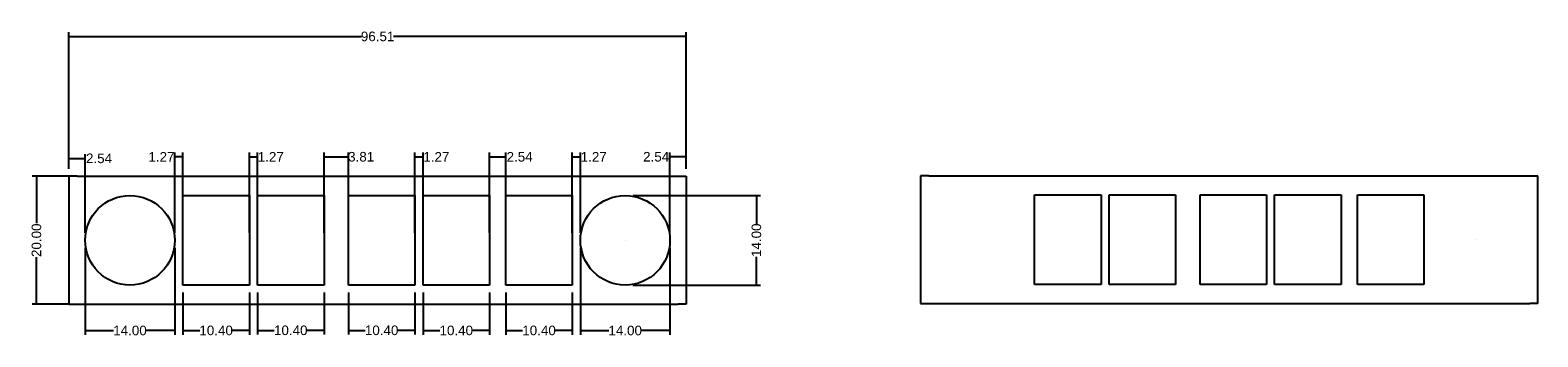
# Model space of a CAD drawing. Header units: centimetres. Extents: x 13 to 248, y 5 to 53.
import ezdxf

# ---------------------------------------------------------------- set-up
doc = ezdxf.new("R2010")
doc.units = ezdxf.units.CM
doc.styles.get("Standard").update_dxf_attribs({"font": 'arial.ttf'})
doc.dimstyles.get("Standard").update_dxf_attribs({"dimtxt": 1.5, "dimasz": 0.085, "dimexe": 0.66, "dimexo": 1.175, "dimgap": 0.115, "dimtad": 0, "dimzin": 0, "dimdsep": 46, "dimtxsty": 'Standard', "dimcen": 0.12, "dimclrd": 256, "dimclre": 3, "dimclrt": 256, "dimadec": 0, "dimazin": 0, "dimtfac": 1, "dimtofl": 0, "dimtmove": 0, "dimatfit": 3, "dimfxl": 1, "dimtfillclr": 3, "dimtolj": 1, "dimtzin": 0, "dimarcsym": 0})

# ---------------------------------------------------------------- blocks, each defined once
blk = doc.blocks.new('*D1')
at = {"color": 3, "lineweight": -2, "transparency": 16777216}
for p, q in [((86.99, 11.68), (86.99, 5.09)), ((97.39, 11.68), (97.39, 5.09))]:
    blk.add_line(p, q, dxfattribs=at)
at = {"lineweight": -2, "transparency": 16777216}
for p, q in [((87.08, 5.75), (89.62, 5.75)), ((97.31, 5.75), (94.76, 5.75))]:
    blk.add_line(p, q, dxfattribs=at)
at = {"transparency": 16777216}
for points in [[(87.08, 5.77), (87.08, 5.74), (86.99, 5.75)], [(97.31, 5.77), (97.31, 5.74), (97.39, 5.75)]]:
    blk.add_solid(points, dxfattribs=at)
at = {"layer": 'Defpoints', "color": 0, "transparency": 16777216}
for p in [(86.99, 12.86), (97.39, 12.86), (97.39, 5.75)]:
    blk.add_point(p, dxfattribs=at)
at = {"transparency": 16777216, "insert": (92.19, 5.75), "char_height": 1.5, "attachment_point": 5}
blk.add_mtext('\\A1;10.40', dxfattribs=at)
blk = doc.blocks.new('*D2')
at = {"color": 3, "lineweight": -2, "transparency": 16777216}
for p, q in [((74.05, 11.68), (74.05, 5.09)), ((84.45, 11.68), (84.45, 5.09))]:
    blk.add_line(p, q, dxfattribs=at)
at = {"lineweight": -2, "transparency": 16777216}
for p, q in [((74.14, 5.75), (76.68, 5.75)), ((84.37, 5.75), (81.82, 5.75))]:
    blk.add_line(p, q, dxfattribs=at)
at = {"transparency": 16777216}
for points in [[(74.14, 5.77), (74.14, 5.74), (74.05, 5.75)], [(84.37, 5.77), (84.37, 5.74), (84.45, 5.75)]]:
    blk.add_solid(points, dxfattribs=at)
at = {"layer": 'Defpoints', "color": 0, "transparency": 16777216}
for p in [(74.05, 12.86), (84.45, 12.86), (84.45, 5.75)]:
    blk.add_point(p, dxfattribs=at)
at = {"transparency": 16777216, "insert": (79.25, 5.75), "char_height": 1.5, "attachment_point": 5}
blk.add_mtext('\\A1;10.40', dxfattribs=at)
blk = doc.blocks.new('*D3')
at = {"color": 3, "lineweight": -2, "transparency": 16777216}
for p, q in [((62.38, 11.68), (62.38, 5.11)), ((72.78, 11.68), (72.78, 5.11))]:
    blk.add_line(p, q, dxfattribs=at)
at = {"lineweight": -2, "transparency": 16777216}
for p, q in [((62.47, 5.77), (65.01, 5.77)), ((72.7, 5.77), (70.15, 5.77))]:
    blk.add_line(p, q, dxfattribs=at)
at = {"transparency": 16777216}
for points in [[(62.47, 5.78), (62.47, 5.75), (62.38, 5.77)], [(72.7, 5.78), (72.7, 5.75), (72.78, 5.77)]]:
    blk.add_solid(points, dxfattribs=at)
at = {"layer": 'Defpoints', "color": 0, "transparency": 16777216}
for p in [(62.38, 12.86), (72.78, 12.86), (72.78, 5.77)]:
    blk.add_point(p, dxfattribs=at)
at = {"transparency": 16777216, "insert": (67.58, 5.77), "char_height": 1.5, "attachment_point": 5}
blk.add_mtext('\\A1;10.40', dxfattribs=at)
blk = doc.blocks.new('*D4')
at = {"color": 3, "lineweight": -2, "transparency": 16777216}
for p, q in [((48.17, 11.68), (48.17, 5.11)), ((58.57, 11.68), (58.57, 5.11))]:
    blk.add_line(p, q, dxfattribs=at)
at = {"lineweight": -2, "transparency": 16777216}
for p, q in [((48.26, 5.77), (50.8, 5.77)), ((58.49, 5.77), (55.94, 5.77))]:
    blk.add_line(p, q, dxfattribs=at)
at = {"transparency": 16777216}
for points in [[(48.26, 5.78), (48.26, 5.75), (48.17, 5.77)], [(58.49, 5.78), (58.49, 5.75), (58.57, 5.77)]]:
    blk.add_solid(points, dxfattribs=at)
at = {"layer": 'Defpoints', "color": 0, "transparency": 16777216}
for p in [(48.17, 12.86), (58.57, 12.86), (58.57, 5.77)]:
    blk.add_point(p, dxfattribs=at)
at = {"transparency": 16777216, "insert": (53.37, 5.77), "char_height": 1.5, "attachment_point": 5}
blk.add_mtext('\\A1;10.40', dxfattribs=at)
blk = doc.blocks.new('*D5')
at = {"color": 3, "lineweight": -2, "transparency": 16777216}
for p, q in [((36.5, 11.68), (36.5, 5.09)), ((46.9, 11.68), (46.9, 5.09))]:
    blk.add_line(p, q, dxfattribs=at)
at = {"lineweight": -2, "transparency": 16777216}
for p, q in [((36.59, 5.75), (39.13, 5.75)), ((46.82, 5.75), (44.27, 5.75))]:
    blk.add_line(p, q, dxfattribs=at)
at = {"transparency": 16777216}
for points in [[(36.59, 5.77), (36.59, 5.74), (36.5, 5.75)], [(46.82, 5.77), (46.82, 5.74), (46.9, 5.75)]]:
    blk.add_solid(points, dxfattribs=at)
at = {"layer": 'Defpoints', "color": 0, "transparency": 16777216}
for p in [(36.5, 12.86), (46.9, 12.86), (46.9, 5.75)]:
    blk.add_point(p, dxfattribs=at)
at = {"transparency": 16777216, "insert": (41.7, 5.75), "char_height": 1.5, "attachment_point": 5}
blk.add_mtext('\\A1;10.40', dxfattribs=at)
blk = doc.blocks.new('*D6')
at = {"color": 3, "lineweight": -2, "transparency": 16777216}
for p, q in [((98.66, 18.68), (98.66, 5.08)), ((112.66, 18.68), (112.66, 5.08))]:
    blk.add_line(p, q, dxfattribs=at)
at = {"lineweight": -2, "transparency": 16777216}
for p, q in [((98.75, 5.74), (103.09, 5.74)), ((112.58, 5.74), (108.23, 5.74))]:
    blk.add_line(p, q, dxfattribs=at)
at = {"transparency": 16777216}
for points in [[(98.75, 5.75), (98.75, 5.73), (98.66, 5.74)], [(112.58, 5.75), (112.58, 5.73), (112.66, 5.74)]]:
    blk.add_solid(points, dxfattribs=at)
at = {"layer": 'Defpoints', "color": 0, "transparency": 16777216}
for p in [(98.66, 19.86), (112.66, 19.86), (98.66, 5.74)]:
    blk.add_point(p, dxfattribs=at)
at = {"transparency": 16777216, "insert": (105.66, 5.74), "char_height": 1.5, "attachment_point": 5}
blk.add_mtext('\\A1;14.00', dxfattribs=at)
blk = doc.blocks.new('*D7')
at = {"color": 3, "lineweight": -2, "transparency": 16777216}
for p, q in [((21.23, 18.68), (21.23, 5.08)), ((35.23, 18.68), (35.23, 5.08))]:
    blk.add_line(p, q, dxfattribs=at)
at = {"lineweight": -2, "transparency": 16777216}
for p, q in [((21.32, 5.74), (25.66, 5.74)), ((35.15, 5.74), (30.8, 5.74))]:
    blk.add_line(p, q, dxfattribs=at)
at = {"transparency": 16777216}
for points in [[(21.32, 5.75), (21.32, 5.73), (21.23, 5.74)], [(35.15, 5.75), (35.15, 5.73), (35.23, 5.74)]]:
    blk.add_solid(points, dxfattribs=at)
at = {"layer": 'Defpoints', "color": 0, "transparency": 16777216}
for p in [(21.23, 19.86), (35.23, 19.86), (35.23, 5.74)]:
    blk.add_point(p, dxfattribs=at)
at = {"transparency": 16777216, "insert": (28.23, 5.74), "char_height": 1.5, "attachment_point": 5}
blk.add_mtext('\\A1;14.00', dxfattribs=at)
blk = doc.blocks.new('*D8')
at = {"color": 3, "lineweight": -2, "transparency": 16777216}
for p, q in [((97.39, 21.03), (97.39, 33.57)), ((98.66, 21.03), (98.66, 33.57))]:
    blk.add_line(p, q, dxfattribs=at)
at = {"lineweight": -2, "transparency": 16777216}
for p, q in [((97.48, 32.91), (98.58, 32.91)), ((98.66, 32.91), (98.75, 32.91))]:
    blk.add_line(p, q, dxfattribs=at)
at = {"transparency": 16777216}
for points in [[(97.48, 32.93), (97.48, 32.9), (97.39, 32.91)], [(98.58, 32.93), (98.58, 32.9), (98.66, 32.91)]]:
    blk.add_solid(points, dxfattribs=at)
at = {"layer": 'Defpoints', "color": 0, "transparency": 16777216}
for p in [(98.66, 32.91), (97.39, 19.86), (98.66, 19.86)]:
    blk.add_point(p, dxfattribs=at)
at = {"transparency": 16777216, "insert": (100.74, 32.91), "char_height": 1.5, "attachment_point": 5}
blk.add_mtext('\\A1;1.27', dxfattribs=at)
blk = doc.blocks.new('*D9')
at = {"color": 3, "lineweight": -2, "transparency": 16777216}
for p, q in [((84.45, 21.03), (84.45, 33.56)), ((86.99, 21.03), (86.99, 33.56))]:
    blk.add_line(p, q, dxfattribs=at)
at = {"lineweight": -2, "transparency": 16777216}
for p, q in [((84.54, 32.9), (86.91, 32.9)), ((86.99, 32.9), (87.08, 32.9))]:
    blk.add_line(p, q, dxfattribs=at)
at = {"transparency": 16777216}
for points in [[(84.54, 32.91), (84.54, 32.88), (84.45, 32.9)], [(86.91, 32.91), (86.91, 32.88), (86.99, 32.9)]]:
    blk.add_solid(points, dxfattribs=at)
at = {"layer": 'Defpoints', "color": 0, "transparency": 16777216}
for p in [(86.99, 32.9), (84.45, 19.86), (86.99, 19.86)]:
    blk.add_point(p, dxfattribs=at)
at = {"transparency": 16777216, "insert": (89.15, 32.9), "char_height": 1.5, "attachment_point": 5}
blk.add_mtext('\\A1;2.54', dxfattribs=at)
blk = doc.blocks.new('*D10')
at = {"color": 3, "lineweight": -2, "transparency": 16777216}
for p, q in [((72.78, 21.03), (72.78, 33.56)), ((74.05, 21.03), (74.05, 33.56))]:
    blk.add_line(p, q, dxfattribs=at)
at = {"lineweight": -2, "transparency": 16777216}
for p, q in [((72.87, 32.9), (73.97, 32.9)), ((74.05, 32.9), (74.14, 32.9))]:
    blk.add_line(p, q, dxfattribs=at)
at = {"transparency": 16777216}
for points in [[(72.87, 32.91), (72.87, 32.88), (72.78, 32.9)], [(73.97, 32.91), (73.97, 32.88), (74.05, 32.9)]]:
    blk.add_solid(points, dxfattribs=at)
at = {"layer": 'Defpoints', "color": 0, "transparency": 16777216}
for p in [(74.05, 32.9), (72.78, 19.86), (74.05, 19.86)]:
    blk.add_point(p, dxfattribs=at)
at = {"transparency": 16777216, "insert": (76.13, 32.9), "char_height": 1.5, "attachment_point": 5}
blk.add_mtext('\\A1;1.27', dxfattribs=at)
blk = doc.blocks.new('*D11')
at = {"color": 3, "lineweight": -2, "transparency": 16777216}
for p, q in [((58.57, 21.03), (58.57, 33.57)), ((62.38, 21.03), (62.38, 33.57))]:
    blk.add_line(p, q, dxfattribs=at)
at = {"lineweight": -2, "transparency": 16777216}
for p, q in [((58.66, 32.91), (62.3, 32.91)), ((62.38, 32.91), (62.47, 32.91))]:
    blk.add_line(p, q, dxfattribs=at)
at = {"transparency": 16777216}
for points in [[(58.66, 32.93), (58.66, 32.9), (58.57, 32.91)], [(62.3, 32.93), (62.3, 32.9), (62.38, 32.91)]]:
    blk.add_solid(points, dxfattribs=at)
at = {"layer": 'Defpoints', "color": 0, "transparency": 16777216}
for p in [(62.38, 32.91), (58.57, 19.86), (62.38, 19.86)]:
    blk.add_point(p, dxfattribs=at)
at = {"transparency": 16777216, "insert": (64.38, 32.91), "char_height": 1.5, "attachment_point": 5}
blk.add_mtext('\\A1;3.81', dxfattribs=at)
blk = doc.blocks.new('*D12')
at = {"color": 3, "lineweight": -2, "transparency": 16777216}
for p, q in [((46.9, 21.03), (46.9, 33.57)), ((48.17, 21.03), (48.17, 33.57))]:
    blk.add_line(p, q, dxfattribs=at)
at = {"lineweight": -2, "transparency": 16777216}
for p, q in [((46.99, 32.91), (48.09, 32.91)), ((48.17, 32.91), (48.26, 32.91))]:
    blk.add_line(p, q, dxfattribs=at)
at = {"transparency": 16777216}
for points in [[(46.99, 32.93), (46.99, 32.9), (46.9, 32.91)], [(48.09, 32.93), (48.09, 32.9), (48.17, 32.91)]]:
    blk.add_solid(points, dxfattribs=at)
at = {"layer": 'Defpoints', "color": 0, "transparency": 16777216}
for p in [(48.17, 32.91), (46.9, 19.86), (48.17, 19.86)]:
    blk.add_point(p, dxfattribs=at)
at = {"transparency": 16777216, "insert": (50.25, 32.91), "char_height": 1.5, "attachment_point": 5}
blk.add_mtext('\\A1;1.27', dxfattribs=at)
blk = doc.blocks.new('*D13')
at = {"color": 3, "lineweight": -2, "transparency": 16777216}
for p, q in [((35.23, 21.03), (35.23, 33.57)), ((36.5, 21.03), (36.5, 33.57))]:
    blk.add_line(p, q, dxfattribs=at)
at = {"lineweight": -2, "transparency": 16777216}
for p, q in [((35.23, 32.91), (35.15, 32.91)), ((36.42, 32.91), (35.32, 32.91))]:
    blk.add_line(p, q, dxfattribs=at)
at = {"transparency": 16777216}
for points in [[(35.32, 32.93), (35.32, 32.9), (35.23, 32.91)], [(36.42, 32.93), (36.42, 32.9), (36.5, 32.91)]]:
    blk.add_solid(points, dxfattribs=at)
at = {"layer": 'Defpoints', "color": 0, "transparency": 16777216}
for p in [(35.23, 32.91), (35.23, 19.86), (36.5, 19.86)]:
    blk.add_point(p, dxfattribs=at)
at = {"transparency": 16777216, "insert": (33.15, 32.91), "char_height": 1.5, "attachment_point": 5}
blk.add_mtext('\\A1;1.27', dxfattribs=at)
blk = doc.blocks.new('*D14')
at = {"color": 3, "lineweight": -2, "transparency": 16777216}
for p, q in [((106.84, 26.86), (126.84, 26.86)), ((106.84, 12.86), (126.84, 12.86))]:
    blk.add_line(p, q, dxfattribs=at)
at = {"lineweight": -2, "transparency": 16777216}
for p, q in [((126.18, 26.77), (126.18, 22.43)), ((126.18, 12.94), (126.18, 17.28))]:
    blk.add_line(p, q, dxfattribs=at)
at = {"transparency": 16777216}
for points in [[(126.16, 26.77), (126.19, 26.77), (126.18, 26.86)], [(126.16, 12.94), (126.19, 12.94), (126.18, 12.86)]]:
    blk.add_solid(points, dxfattribs=at)
at = {"layer": 'Defpoints', "color": 0, "transparency": 16777216}
for p in [(105.66, 26.86), (105.66, 12.86), (126.18, 12.86)]:
    blk.add_point(p, dxfattribs=at)
at = {"transparency": 16777216, "insert": (126.18, 19.86), "char_height": 1.5, "attachment_point": 5, "rotation": 90}
blk.add_mtext('\\A1;14.00', dxfattribs=at)
blk = doc.blocks.new('*D15')
at = {"color": 3, "lineweight": -2, "transparency": 16777216}
for p, q in [((18.79, 29.86), (12.95, 29.86)), ((18.79, 9.86), (12.95, 9.86))]:
    blk.add_line(p, q, dxfattribs=at)
at = {"lineweight": -2, "transparency": 16777216}
for p, q in [((13.61, 29.77), (13.61, 22.51)), ((13.61, 9.94), (13.61, 17.2))]:
    blk.add_line(p, q, dxfattribs=at)
at = {"transparency": 16777216}
for points in [[(13.59, 29.77), (13.62, 29.77), (13.61, 29.86)], [(13.59, 9.94), (13.62, 9.94), (13.61, 9.86)]]:
    blk.add_solid(points, dxfattribs=at)
at = {"layer": 'Defpoints', "color": 0, "transparency": 16777216}
for p in [(19.96, 29.86), (13.61, 9.86), (19.96, 9.86)]:
    blk.add_point(p, dxfattribs=at)
at = {"transparency": 16777216, "insert": (13.61, 19.86), "char_height": 1.5, "attachment_point": 5, "rotation": 90}
blk.add_mtext('\\A1;20.00', dxfattribs=at)
blk = doc.blocks.new('*D16')
at = {"color": 3, "lineweight": -2, "transparency": 16777216}
for p, q in [((18.69, 31.03), (18.69, 52.39)), ((115.2, 31.03), (115.2, 52.39))]:
    blk.add_line(p, q, dxfattribs=at)
at = {"lineweight": -2, "transparency": 16777216}
for p, q in [((18.78, 51.73), (64.44, 51.73)), ((115.12, 51.73), (69.45, 51.73))]:
    blk.add_line(p, q, dxfattribs=at)
at = {"transparency": 16777216}
for points in [[(18.78, 51.74), (18.78, 51.72), (18.69, 51.73)], [(115.12, 51.74), (115.12, 51.72), (115.2, 51.73)]]:
    blk.add_solid(points, dxfattribs=at)
at = {"layer": 'Defpoints', "color": 0, "transparency": 16777216}
for p in [(115.2, 51.73), (18.69, 29.86), (115.2, 29.86)]:
    blk.add_point(p, dxfattribs=at)
at = {"transparency": 16777216, "insert": (66.95, 51.73), "char_height": 1.5, "attachment_point": 5}
blk.add_mtext('\\A1;96.51', dxfattribs=at)
blk = doc.blocks.new('*D17')
at = {"color": 3, "lineweight": -2, "transparency": 16777216}
for p, q in [((18.69, 31.03), (18.69, 33.32)), ((21.23, 21.03), (21.23, 33.32))]:
    blk.add_line(p, q, dxfattribs=at)
at = {"lineweight": -2, "transparency": 16777216}
for p, q in [((18.78, 32.66), (21.15, 32.66)), ((21.23, 32.66), (21.32, 32.66))]:
    blk.add_line(p, q, dxfattribs=at)
at = {"transparency": 16777216}
for points in [[(18.78, 32.67), (18.78, 32.64), (18.69, 32.66)], [(21.15, 32.67), (21.15, 32.64), (21.23, 32.66)]]:
    blk.add_solid(points, dxfattribs=at)
at = {"layer": 'Defpoints', "color": 0, "transparency": 16777216}
for p in [(21.23, 32.66), (18.69, 29.86), (21.23, 19.86)]:
    blk.add_point(p, dxfattribs=at)
at = {"transparency": 16777216, "insert": (23.39, 32.66), "char_height": 1.5, "attachment_point": 5}
blk.add_mtext('\\A1;2.54', dxfattribs=at)
blk = doc.blocks.new('*D18')
at = {"color": 3, "lineweight": -2, "transparency": 16777216}
for p, q in [((112.66, 21.03), (112.66, 33.57)), ((115.2, 31.03), (115.2, 33.57))]:
    blk.add_line(p, q, dxfattribs=at)
at = {"lineweight": -2, "transparency": 16777216}
for p, q in [((112.66, 32.91), (112.58, 32.91)), ((115.12, 32.91), (112.75, 32.91))]:
    blk.add_line(p, q, dxfattribs=at)
at = {"transparency": 16777216}
for points in [[(112.75, 32.93), (112.75, 32.9), (112.66, 32.91)], [(115.12, 32.93), (115.12, 32.9), (115.2, 32.91)]]:
    blk.add_solid(points, dxfattribs=at)
at = {"layer": 'Defpoints', "color": 0, "transparency": 16777216}
for p in [(112.66, 32.91), (115.2, 29.86), (112.66, 19.86)]:
    blk.add_point(p, dxfattribs=at)
at = {"transparency": 16777216, "insert": (110.5, 32.91), "char_height": 1.5, "attachment_point": 5}
blk.add_mtext('\\A1;2.54', dxfattribs=at)

msp = doc.modelspace()

# ---------------------------------------------------------------- linework, layer by layer
for p, q in [((19.96, 29.858), (18.69, 29.858)), ((18.69, 29.858), (18.69, 9.858)), ((19.96, 29.858), (113.93, 29.858)), ((113.93, 29.858), (115.2, 29.858)), ((115.2, 29.858), (115.2, 9.858)), ((153.118, 29.958), (151.848, 29.958)), ((151.848, 29.958), (151.848, 9.958)), ((153.118, 29.958), (247.088, 29.958)), ((247.088, 29.958), (248.358, 29.958)), ((248.358, 9.958), (248.358, 29.958)), ((36.5, 19.858), (36.5, 26.858)), ((36.5, 26.858), (46.9, 26.858)), ((46.9, 26.858), (46.9, 19.858)), ((48.17, 19.858), (48.17, 26.858)), ((48.17, 26.858), (58.57, 26.858)), ((58.57, 26.858), (58.57, 19.858)), ((62.38, 19.858), (62.38, 26.858)), ((62.38, 26.858), (72.78, 26.858)), ((72.78, 26.858), (72.78, 19.858)), ((74.05, 19.858), (74.05, 26.858)), ((74.05, 26.858), (84.45, 26.858)), ((84.45, 26.858), (84.45, 19.858)), ((86.99, 19.858), (86.99, 26.858)), ((86.99, 26.858), (97.39, 26.858)), ((97.39, 26.858), (97.39, 19.858)), ((169.658, 19.958), (169.658, 26.958)), ((169.658, 26.958), (180.058, 26.958)), ((180.058, 26.958), (180.058, 19.958)), ((181.328, 19.958), (181.328, 26.958)), ((181.328, 26.958), (191.728, 26.958)), ((191.728, 26.958), (191.728, 19.958)), ((195.538, 19.958), (195.538, 26.958)), ((195.538, 26.958), (205.938, 26.958)), ((205.938, 26.958), (205.938, 19.958)), ((207.208, 19.958), (207.208, 26.958)), ((207.208, 26.958), (217.608, 26.958)), ((217.608, 26.958), (217.608, 19.958)), ((220.148, 19.958), (220.148, 26.958)), ((220.148, 26.958), (230.548, 26.958)), ((230.548, 26.958), (230.548, 19.958)), ((36.5, 12.858), (36.5, 19.858)), ((46.9, 19.858), (46.9, 12.858)), ((48.17, 12.858), (48.17, 19.858)), ((58.57, 19.858), (58.57, 12.858)), ((62.38, 12.858), (62.38, 19.858)), ((72.78, 19.858), (72.78, 12.858)), ((74.05, 12.858), (74.05, 19.858)), ((84.45, 19.858), (84.45, 12.858)), ((86.99, 12.858), (86.99, 19.858)), ((97.39, 19.858), (97.39, 12.858)), ((105.66, 19.858), (105.66, 19.858)), ((169.658, 12.958), (169.658, 19.958)), ((180.058, 19.958), (180.058, 12.958)), ((181.328, 12.958), (181.328, 19.958)), ((191.728, 19.958), (191.728, 12.958)), ((195.538, 12.958), (195.538, 19.958)), ((205.938, 19.958), (205.938, 12.958)), ((207.208, 12.958), (207.208, 19.958)), ((217.608, 19.958), (217.608, 12.958)), ((220.148, 12.958), (220.148, 19.958)), ((230.548, 19.958), (230.548, 12.958)), ((238.818, 19.958), (238.818, 19.958)), ((46.9, 12.858), (36.5, 12.858)), ((58.57, 12.858), (48.17, 12.858)), ((72.78, 12.858), (62.38, 12.858)), ((84.45, 12.858), (74.05, 12.858)), ((97.39, 12.858), (86.99, 12.858)), ((180.058, 12.958), (169.658, 12.958)), ((191.728, 12.958), (181.328, 12.958)), ((205.938, 12.958), (195.538, 12.958)), ((217.608, 12.958), (207.208, 12.958)), ((230.548, 12.958), (220.148, 12.958)), ((18.69, 9.858), (19.96, 9.858)), ((19.96, 9.858), (113.93, 9.858)), ((115.2, 9.858), (113.93, 9.858)), ((151.848, 9.958), (153.118, 9.958)), ((153.118, 9.958), (247.088, 9.958)), ((248.358, 9.958), (247.088, 9.958))]:
    msp.add_line(p, q)
for centre in [(28.23, 19.858), (105.66, 19.858)]:
    msp.add_circle(centre, 7)

# ---------------------------------------------------------------- dimensions: what is measured, and where the dimension line sits
for base, p1, p2, picture, middle in [((115.2, 51.73), (18.69, 29.858), (115.2, 29.858), '*D16', (66.945, 51.73)), ((21.23, 32.655), (18.69, 29.858), (21.23, 19.858), '*D17', (23.388, 32.655)), ((35.23, 32.911), (36.5, 19.858), (35.23, 19.858), '*D13', (33.153, 32.911)), ((48.17, 32.911), (46.9, 19.858), (48.17, 19.858), '*D12', (50.248, 32.911)), ((62.38, 32.911), (58.57, 19.858), (62.38, 19.858), '*D11', (64.383, 32.911)), ((74.05, 32.897), (72.78, 19.858), (74.05, 19.858), '*D10', (76.128, 32.897)), ((86.99, 32.897), (84.45, 19.858), (86.99, 19.858), '*D9', (89.148, 32.897)), ((98.66, 32.911), (97.39, 19.858), (98.66, 19.858), '*D8', (100.738, 32.911)), ((112.66, 32.911), (115.2, 29.858), (112.66, 19.858), '*D18', (110.502, 32.911)), ((35.23, 5.739), (21.23, 19.858), (35.23, 19.858), '*D7', (28.23, 5.739)), ((98.66, 5.739), (112.66, 19.858), (98.66, 19.858), '*D6', (105.66, 5.739)), ((46.9, 5.753), (36.5, 12.858), (46.9, 12.858), '*D5', (41.7, 5.753)), ((58.57, 5.768), (48.17, 12.858), (58.57, 12.858), '*D4', (53.37, 5.768)), ((72.78, 5.768), (62.38, 12.858), (72.78, 12.858), '*D3', (67.58, 5.768)), ((84.45, 5.753), (74.05, 12.858), (84.45, 12.858), '*D2', (79.25, 5.753)), ((97.39, 5.753), (86.99, 12.858), (97.39, 12.858), '*D1', (92.19, 5.753))]:
    dim = msp.add_linear_dim(base=base, p1=p1, p2=p2, dimstyle='Standard')
    dim.commit()
    dim.dimension.update_dxf_attribs({"geometry": picture, "text_midpoint": middle})
for base, p1, p2, picture, middle in [((13.606, 9.858), (19.96, 29.858), (19.96, 9.858), '*D15', (13.606, 19.858)), ((126.178, 12.858), (105.66, 26.858), (105.66, 12.858), '*D14', (126.178, 19.858))]:
    dim = msp.add_linear_dim(base=base, p1=p1, p2=p2, angle=90, dimstyle='Standard')
    dim.commit()
    dim.dimension.update_dxf_attribs({"geometry": picture, "text_midpoint": middle})

doc.saveas('drawing.dxf')
